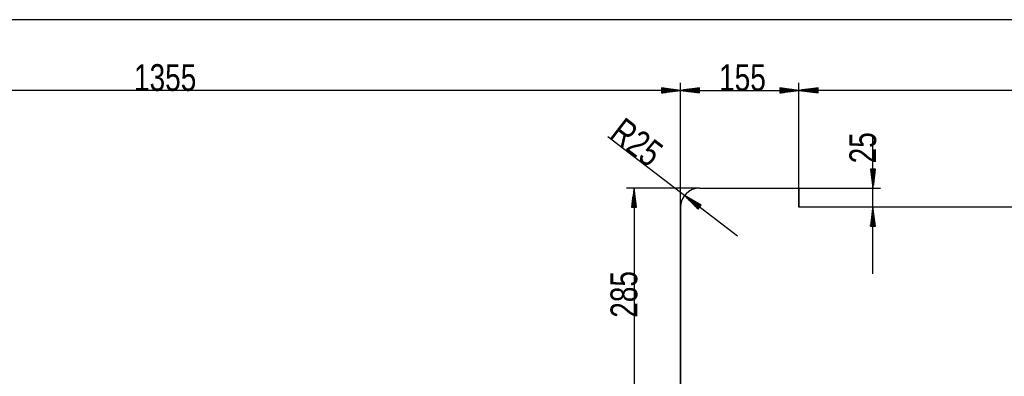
# Model space of a CAD drawing. Header units: millimetres. Extents: x -6 to 1189, y -6 to 841.
# Tile 29 of 38: x 760 to 888, y 285 to 332. Entities that reach past the tile are written whole.
import ezdxf

# ---------------------------------------------------------------- set-up
doc = ezdxf.new("R2010")
doc.units = ezdxf.units.MM
doc.layers.add('201', color=7, linetype='Continuous')
doc.styles.add('SEACAD_Arial', font='arial.ttf', dxfattribs={"width": 0.664})

msp = doc.modelspace()

# ---------------------------------------------------------------- linework, layer by layer
at = {"layer": '201', "color": 7, "linetype": 'Continuous'}
for p, q in [((151.22, 331.54), (935.17, 331.54)), ((845.97, 280.98), (845.97, 323.27)), ((845.97, 306.98), (845.97, 323.27)), ((861.47, 309.48), (861.47, 323.27)), ((861.47, 306.98), (861.47, 323.27)), ((845.97, 322.27), (710.47, 322.27)), ((845.97, 322.27), (843.47, 322.6)), ((843.47, 322.6), (843.47, 321.95)), ((843.47, 322.58), (843.65, 322.58)), ((843.47, 322.58), (843.65, 322.58)), ((843.47, 322.53), (844.04, 322.53)), ((843.47, 322.48), (844.42, 322.48)), ((843.47, 322.43), (844.81, 322.43)), ((843.47, 322.38), (845.19, 322.38)), ((843.47, 322.33), (845.58, 322.33)), ((843.47, 321.95), (845.97, 322.27)), ((843.47, 322.27), (845.97, 322.27)), ((843.47, 322.27), (845.97, 322.27)), ((843.47, 322.22), (845.58, 322.22)), ((843.47, 322.17), (845.19, 322.17)), ((843.47, 322.12), (844.81, 322.12)), ((843.47, 322.07), (844.42, 322.07)), ((843.47, 322.02), (844.04, 322.02)), ((843.47, 321.97), (843.65, 321.97)), ((843.47, 321.97), (843.65, 321.97)), ((848.47, 322.6), (845.97, 322.27)), ((845.97, 322.27), (861.47, 322.27)), ((845.97, 322.27), (848.47, 321.95)), ((848.47, 322.27), (845.97, 322.27)), ((848.47, 322.27), (845.97, 322.27)), ((848.47, 322.33), (846.35, 322.33)), ((848.47, 322.22), (846.35, 322.22)), ((848.47, 322.38), (846.74, 322.38)), ((848.47, 322.17), (846.74, 322.17)), ((848.47, 322.43), (847.12, 322.43)), ((848.47, 322.12), (847.12, 322.12)), ((848.47, 322.48), (847.51, 322.48)), ((848.47, 322.07), (847.51, 322.07)), ((848.47, 322.53), (847.9, 322.53)), ((848.47, 322.02), (847.9, 322.02)), ((848.47, 322.58), (848.28, 322.58)), ((848.47, 322.58), (848.28, 322.58)), ((848.47, 321.97), (848.28, 321.97)), ((848.47, 321.97), (848.28, 321.97)), ((848.47, 321.95), (848.47, 322.6)), ((861.47, 322.27), (858.97, 322.6)), ((858.97, 322.6), (858.97, 321.95)), ((858.97, 322.58), (859.15, 322.58)), ((858.97, 322.58), (859.15, 322.58)), ((858.97, 322.53), (859.54, 322.53)), ((858.97, 322.48), (859.92, 322.48)), ((858.97, 322.43), (860.31, 322.43)), ((858.97, 322.38), (860.69, 322.38)), ((858.97, 322.33), (861.08, 322.33)), ((858.97, 321.95), (861.47, 322.27)), ((858.97, 322.27), (861.47, 322.27)), ((858.97, 322.27), (861.47, 322.27)), ((858.97, 322.22), (861.08, 322.22)), ((858.97, 322.17), (860.69, 322.17)), ((858.97, 322.12), (860.31, 322.12)), ((858.97, 322.07), (859.92, 322.07)), ((858.97, 322.02), (859.54, 322.02)), ((858.97, 321.97), (859.15, 321.97)), ((858.97, 321.97), (859.15, 321.97)), ((863.97, 322.6), (861.47, 322.27)), ((935.17, 322.27), (861.47, 322.27)), ((861.47, 322.27), (863.97, 321.95)), ((863.97, 322.27), (861.47, 322.27)), ((863.97, 322.27), (861.47, 322.27)), ((863.97, 322.33), (861.85, 322.33)), ((863.97, 322.22), (861.85, 322.22)), ((863.97, 322.38), (862.24, 322.38)), ((863.97, 322.17), (862.24, 322.17)), ((863.97, 322.43), (862.62, 322.43)), ((863.97, 322.12), (862.62, 322.12)), ((863.97, 322.48), (863.01, 322.48)), ((863.97, 322.07), (863.01, 322.07)), ((863.97, 322.53), (863.4, 322.53)), ((863.97, 322.02), (863.4, 322.02)), ((863.97, 322.58), (863.78, 322.58)), ((863.97, 322.58), (863.78, 322.58)), ((863.97, 321.97), (863.78, 321.97)), ((863.97, 321.97), (863.78, 321.97)), ((863.97, 321.95), (863.97, 322.6)), ((853.42, 303.17), (836.47, 316.18)), ((871.15, 298.23), (871.15, 316.3)), ((871.48, 311.98), (870.82, 311.98)), ((870.82, 311.98), (871.15, 309.48)), ((870.84, 311.98), (870.84, 311.79)), ((870.84, 311.98), (870.84, 311.79)), ((870.89, 311.98), (870.89, 311.41)), ((870.94, 311.98), (870.94, 311.02)), ((870.99, 311.98), (870.99, 310.63)), ((871.04, 311.98), (871.04, 310.25)), ((871.1, 311.98), (871.1, 309.86)), ((871.15, 309.48), (871.48, 311.98)), ((871.15, 311.98), (871.15, 309.48)), ((871.15, 311.98), (871.15, 309.48)), ((871.2, 311.98), (871.2, 309.86)), ((871.25, 311.98), (871.25, 310.25)), ((871.3, 311.98), (871.3, 310.63)), ((871.35, 311.98), (871.35, 311.02)), ((871.4, 311.98), (871.4, 311.41)), ((871.45, 311.98), (871.45, 311.79)), ((871.45, 311.98), (871.45, 311.79)), ((848.47, 309.48), (838.91, 309.48)), ((839.91, 309.48), (839.58, 306.98)), ((839.86, 306.98), (839.86, 309.09)), ((839.91, 309.48), (839.91, 280.98)), ((840.24, 306.98), (839.91, 309.48)), ((839.91, 306.98), (839.91, 309.48)), ((839.91, 306.98), (839.91, 309.48)), ((839.96, 306.98), (839.96, 309.09)), ((848.47, 309.48), (861.47, 309.48)), ((861.47, 309.48), (872.15, 309.48)), ((861.47, 309.48), (861.47, 306.98)), ((839.71, 306.98), (839.71, 307.93)), ((839.76, 306.98), (839.76, 308.32)), ((839.81, 306.98), (839.81, 308.7)), ((840.01, 306.98), (840.01, 308.7)), ((840.06, 306.98), (840.06, 308.32)), ((840.11, 306.98), (840.11, 307.93)), ((846.48, 308.5), (848.27, 306.72)), ((848.67, 307.24), (846.48, 308.5)), ((848.47, 306.98), (846.48, 308.5)), ((848.47, 306.98), (846.48, 308.5)), ((848.43, 306.94), (846.76, 308.22)), ((848.5, 307.02), (846.82, 308.3)), ((848.4, 306.9), (847.03, 307.95)), ((848.53, 307.06), (847.16, 308.11)), ((848.56, 307.1), (847.49, 307.91)), ((839.58, 306.98), (840.24, 306.98)), ((839.61, 306.98), (839.61, 307.16)), ((839.61, 306.98), (839.61, 307.16)), ((839.66, 306.98), (839.66, 307.55)), ((840.17, 306.98), (840.17, 307.55)), ((840.22, 306.98), (840.22, 307.16)), ((840.22, 306.98), (840.22, 307.16)), ((845.97, 306.98), (845.97, 280.98)), ((848.37, 306.86), (847.31, 307.67)), ((848.34, 306.82), (847.58, 307.4)), ((848.59, 307.14), (847.83, 307.72)), ((848.31, 306.77), (847.86, 307.12)), ((848.28, 306.73), (848.13, 306.85)), ((848.28, 306.73), (848.13, 306.85)), ((848.62, 307.18), (848.17, 307.53)), ((848.27, 306.72), (848.67, 307.24)), ((848.65, 307.22), (848.5, 307.33)), ((848.65, 307.22), (848.5, 307.33)), ((935.17, 306.98), (861.47, 306.98)), ((871.15, 306.98), (870.82, 304.48)), ((871.1, 304.48), (871.1, 306.59)), ((871.48, 304.48), (871.15, 306.98)), ((871.15, 304.48), (871.15, 306.98)), ((871.15, 304.48), (871.15, 306.98)), ((871.2, 304.48), (871.2, 306.59)), ((870.94, 304.48), (870.94, 305.43)), ((870.99, 304.48), (870.99, 305.82)), ((871.04, 304.48), (871.04, 306.2)), ((871.25, 304.48), (871.25, 306.2)), ((871.3, 304.48), (871.3, 305.82)), ((871.35, 304.48), (871.35, 305.43)), ((870.82, 304.48), (871.48, 304.48)), ((870.84, 304.48), (870.84, 304.66)), ((870.84, 304.48), (870.84, 304.66)), ((870.89, 304.48), (870.89, 305.05)), ((871.4, 304.48), (871.4, 305.05)), ((871.45, 304.48), (871.45, 304.66)), ((871.45, 304.48), (871.45, 304.66))]:
    msp.add_line(p, q, dxfattribs=at)
msp.add_arc((848.47, 306.98), 2.5, 90, 180, dxfattribs=at)

# ---------------------------------------------------------------- texts
at = {"layer": '201', "char_height": 3.5, "attachment_point": 7, "style": 'SEACAD_Arial'}
for s, insert, width in [('{\\fArial|b0||i0||c0|p34;\\C7;\\H3.5;\\W0.75;1355}', (774.5, 322.16), 7.9131), ('{\\fArial|b0||i0||c0|p34;\\C7;\\H3.5;\\W0.75;155}', (851.02, 322.16), 5.9348)]:
    msp.add_mtext(s, dxfattribs=dict(at, insert=insert, width=width))
for s, insert, width, rotation in [('{\\fArial|b0||i0||c0|p34;\\C7;\\H3.5;\\W0.75;R}', (836.49, 316.12), 2.587, 322.4883), ('{\\fArial|b0||i0||c0|p34;\\C7;\\H3.5;\\W0.75;25}', (838.59, 314.51), 3.9565, 322.4883), ('{\\fArial|b0||i0||c0|p34;\\C7;\\H3.5;\\W0.75;25}', (871.61, 312.72), 3.9565, 90), ('{\\fArial|b0||i0||c0|p34;\\C7;\\H3.5;\\W0.75;285}', (840.37, 292.5), 5.9348, 90)]:
    msp.add_mtext(s, dxfattribs=dict(at, insert=insert, width=width, rotation=rotation))

doc.saveas('drawing.dxf')
